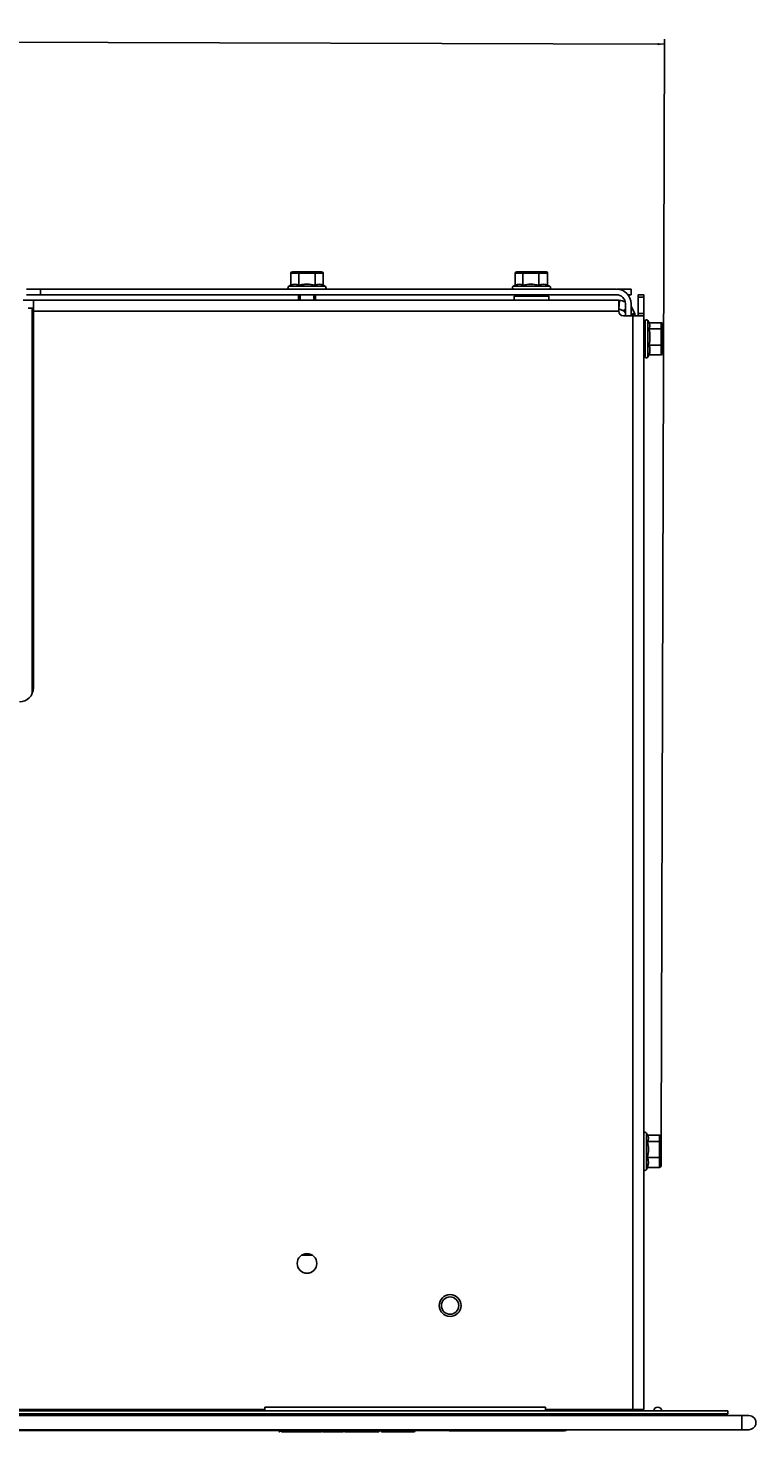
# Model space of a CAD drawing. Header units: millimetres. Extents: x -1876 to -393, y -289 to 978.
# Tile 2 of 14: x -1355 to -1096, y -275 to 225. Entities that reach past the tile are written whole.
import ezdxf
from ezdxf.enums import TextEntityAlignment as Align

# ---------------------------------------------------------------- set-up
doc = ezdxf.new("R2010")
doc.units = ezdxf.units.MM
for name, color, linetype in [('016158AM_NY', 7, 'Continuous'), ('016960_PRESSKRUV', 7, 'Continuous'), ('033147_SILIKON_S', 7, 'Continuous'), ('198268_PLÅT_KONV', 7, 'Continuous'), ('198269_PLÅT_KONV', 7, 'Continuous'), ('198271_STOSFÄSTE', 7, 'Continuous'), ('198272_BAKPLÅT_K', 7, 'Continuous'), ('198296_HÅLLPLÅT-', 7, 'Continuous'), ('198343_FRONT_PLÅ', 7, 'Continuous'), ('198504_GLASLIST_', 7, 'Continuous'), ('198506_GLASLIST_', 7, 'Continuous'), ('198613_UPPHÄNGNI', 7, 'Continuous'), ('416099_SKRUV_M6S', 7, 'Continuous'), ('416123_PRESSKRUV', 7, 'Continuous'), ('603770_LUCKA_GLA', 7, 'Continuous'), ('803091_RAM_GLAS_', 7, 'Continuous'), ('803253_HANDTAG_S', 7, 'Continuous'), ('Default', 7, 'Continuous'), ('SVART_SKIVA_CI6_', 7, 'Continuous')]:
    doc.layers.add(name, color=color, linetype=linetype)
doc.styles.add('SEACAD_Arial', font='arial.ttf')
doc.dimstyles.new('NIBE_ISO', dxfattribs={"dimtxt": 3.5, "dimasz": 2.45, "dimexe": 1.75, "dimexo": 1.75, "dimgap": 0.35, "dimtad": 1, "dimdec": 1, "dimdsep": 46, "dimtxsty": 'SEACAD_Arial', "dimblk1": '_SE_FILLED', "dimblk2": '_SE_FILLED', "dimsah": 1, "dimcen": 1.75, "dimadec": 1, "dimazin": 0, "dimtfac": 1, "dimtdec": 1, "dimtmove": 0, "dimatfit": 3, "dimfxl": 1, "dimtolj": 1, "dimarcsym": 0})

# ---------------------------------------------------------------- blocks, each defined once
blk = doc.blocks.new('SE2')
at = {"layer": '016158AM_NY', "color": 7, "linetype": 'Continuous'}
for p, q in [((573.85, 418.48), (573.85, 416.98)), ((586.15, 418.48), (573.85, 418.48)), ((586.15, 416.98), (586.15, 418.48))]:
    blk.add_line(p, q, dxfattribs=at)
at = {"layer": '016960_PRESSKRUV', "color": 7, "linetype": 'Continuous'}
blk.add_circle((551, 58.98), 3.89, dxfattribs=at)
at = {"layer": '033147_SILIKON_S', "color": 7, "linetype": 'Continuous'}
for p, q in [((485, 21.48), (485, 22.78)), ((585, 22.78), (485, 22.78)), ((485, 19.78), (485, 20.48)), ((585, 22.78), (585, 21.48)), ((585, 20.48), (585, 19.78))]:
    blk.add_line(p, q, dxfattribs=at)
for start, end in [(7.6623, 172.3377), (212.231, 327.769)]:
    blk.add_arc((625, 21.28), 1.5, start, end, dxfattribs=at)
at = {"layer": '198268_PLÅT_KONV', "color": 7, "linetype": 'Continuous'}
for p, q in [((402.5, 413.08), (402.5, 416.98)), ((402.5, 416.98), (611.1, 416.98)), ((611.1, 416.98), (611.1, 413.08)), ((618, 418.98), (620, 418.98)), ((618, 418.1), (618, 418.98)), ((620, 418.1), (618, 418.1)), ((618, 412.31), (618, 418.1)), ((620, 418.98), (620, 418.1)), ((620, 412.31), (620, 418.1)), ((611.1, 413.08), (402.5, 413.08)), ((402.5, 278.98), (402.5, 413.08)), ((612.75, 411.43), (616.1, 411.43)), ((616.1, 411.43), (616.1, 21.98)), ((616.1, 411.43), (619.9, 411.43)), ((618, 412.31), (620, 412.31)), ((618, 411.49), (618, 412.31)), ((618, 411.49), (620, 411.49)), ((619.9, 411.43), (620, 411.49)), ((620, 412.31), (620, 411.49)), ((620, 411.49), (620, 21.98)), ((175, 21.98), (485, 21.98)), ((585, 21.98), (616.1, 21.98)), ((616.1, 21.98), (620, 21.98))]:
    blk.add_line(p, q, dxfattribs=at)
for centre, radius in [((500, 73.98), 3.5), ((551, 58.98), 3.1)]:
    blk.add_circle(centre, radius, dxfattribs=at)
for centre, radius, start, end in [((612.75, 413.08), 1.65, 180, 270), ((397.5, 278.98), 5, 270, 0)]:
    blk.add_arc(centre, radius, start, end, dxfattribs=at)
at = {"layer": '198269_PLÅT_KONV', "color": 7, "linetype": 'Continuous'}
for p, q in [((398.8, 416.98), (402.5, 416.98)), ((611.1, 416.14), (611.18, 416.97)), ((611.38, 416.95), (611.1, 413.99)), ((612.79, 413.29), (611.1, 413.97)), ((613.5, 412.43), (613.39, 412.65)), ((616.81, 412.31), (615.51, 414.81)), ((616.93, 411.45), (616.87, 412.06))]:
    blk.add_line(p, q, dxfattribs=at)
for centre, radius, start, end in [((610.8, 410.78), 6.2, 84.6597, 86.5082), ((610.8, 410.78), 6.2, 65.3783, 84.6603), ((610.8, 410.78), 3.19, 35.8528, 51.5433), ((726.29, -26.26), 451.77, 104.017, 104.1956), ((610.81, 410.78), 6.19, 11.9386, 14.258)]:
    blk.add_arc(centre, radius, start, end, dxfattribs=at)
for points in [[(612.79, 413.29), (613.02, 413.5), (613.26, 413.71), (613.5, 413.92)], [(613.5, 412.76), (613.46, 412.73), (613.43, 412.69), (613.39, 412.65)], [(615.5, 412.01), (615.94, 412.11), (616.37, 412.21), (616.81, 412.31)]]:
    blk.add_open_spline(points, degree=3, dxfattribs=at)
at = {"layer": '198271_STOSFÄSTE', "color": 7, "linetype": 'Continuous'}
for p, q in [((400.59, 414.18), (402, 414.18)), ((402, 414.18), (402.5, 414.18)), ((402, 409.18), (402, 414.18)), ((402, 276.8), (402, 409.18)), ((402.5, 409.18), (402, 409.18))]:
    blk.add_line(p, q, dxfattribs=at)
at = {"layer": '198272_BAKPLÅT_K', "color": 7, "linetype": 'Continuous'}
for p, q in [((400, 420.98), (405, 420.98)), ((610.3, 420.98), (405, 420.98)), ((405, 420.98), (405, 418.98)), ((610.5, 420.98), (615.5, 420.98)), ((610.5, 420.98), (610.5, 420.98)), ((615.5, 420.98), (615.5, 418.98)), ((405, 418.98), (400, 418.98)), ((610.3, 418.98), (405, 418.98)), ((613.5, 415.78), (613.5, 411.43)), ((615.5, 418.98), (614.4, 418.98)), ((615.5, 415.78), (615.5, 411.43))]:
    blk.add_line(p, q, dxfattribs=at)
for radius in [5.2, 3.2]:
    blk.add_arc((610.3, 415.78), radius, 0, 90, dxfattribs=at)
at = {"layer": '198296_HÅLLPLÅT-', "color": 7, "linetype": 'Continuous'}
for p, q in [((10, 21.48), (650, 21.48)), ((10, 20.48), (650, 20.48)), ((600, 21.98), (600, 21.48)), ((650, 20.48), (650, 21.48))]:
    blk.add_line(p, q, dxfattribs=at)
at = {"layer": '198343_FRONT_PLÅ', "color": 7, "linetype": 'Continuous'}
blk.add_line((501.8, 76.98), (498.2, 76.98), dxfattribs=at)
at = {"layer": '198504_GLASLIST_', "color": 7, "linetype": 'Continuous'}
for p in [(67.5, 14.45), (592.5, 14.78)]:
    blk.add_line(p, (592.5, 14.45), dxfattribs=at)
at = {"layer": '198506_GLASLIST_', "color": 7, "linetype": 'Continuous'}
for p, q in [((591.8, 19.94), (591.8, 19.78)), ((550.7, 14.36), (550.7, 14.45)), ((550.7, 14.36), (591.8, 14.36)), ((591.8, 14.36), (591.8, 14.45))]:
    blk.add_line(p, q, dxfattribs=at)
at = {"layer": '198613_UPPHÄNGNI', "color": 7, "linetype": 'Continuous'}
for p, q in [((602, 21.98), (602, 21.48)), ((616, 21.48), (616, 21.98))]:
    blk.add_line(p, q, dxfattribs=at)
for points, knots in [([(605.85, 21.48), (605.9, 21.49), (605.99, 21.5), (606.21, 21.6), (606.48, 21.75), (606.73, 21.88), (606.89, 21.96), (606.92, 21.98)], [0, 0, 0, 0, 0.249095, 0.490634, 0.722622, 0.943401, 1, 1, 1, 1]), ([(611.08, 21.98), (611.34, 21.85), (611.81, 21.58), (612.03, 21.51), (612.15, 21.48)], [0, 0, 0, 0, 0.450512, 1, 1, 1, 1])]:
    blk.add_open_spline(points, degree=3, knots=knots, dxfattribs=at)
at = {"layer": '416099_SKRUV_M6S', "color": 7, "linetype": 'Continuous'}
for p, q in [((494.23, 422.36), (494.23, 426.68)), ((497.11, 426.68), (494.23, 426.68)), ((494.8, 427.18), (497.4, 427.18)), ((497.11, 422.36), (497.11, 426.68)), ((502.89, 426.68), (497.11, 426.68)), ((497.4, 427.18), (502.6, 427.18)), ((502.6, 427.18), (505.2, 427.18)), ((502.89, 422.36), (502.89, 426.68)), ((505.77, 426.68), (502.89, 426.68)), ((505.77, 422.36), (505.77, 426.68)), ((574.23, 422.34), (574.23, 426.66)), ((576.91, 426.66), (574.23, 426.66)), ((574.81, 427.16), (577.22, 427.16)), ((576.91, 422.34), (576.91, 426.66)), ((582.68, 426.66), (576.91, 426.66)), ((577.22, 427.16), (582.41, 427.16)), ((582.41, 427.16), (585.19, 427.16)), ((582.68, 422.34), (582.68, 426.66)), ((585.77, 426.66), (582.68, 426.66)), ((585.77, 422.34), (585.77, 426.66)), ((494.23, 422.36), (493.52, 422.03)), ((493.52, 422.03), (506.48, 422.03)), ((506.48, 422.03), (505.77, 422.36)), ((574.35, 422.4), (573.52, 422.01)), ((573.52, 422.01), (586.48, 422.01)), ((586.48, 422.01), (585.77, 422.34)), ((586.48, 422.01), (585.77, 422.34)), ((586.48, 422.01), (586.48, 422.01)), ((497, 418.98), (497, 416.98)), ((503, 418.98), (497, 418.98)), ((497.61, 416.98), (497.61, 418.98)), ((502.39, 416.98), (502.39, 418.98)), ((503, 416.98), (503, 418.98)), ((577, 418.98), (577, 418.48)), ((583, 418.96), (577, 418.96)), ((577.61, 418.48), (577.61, 418.96)), ((582.39, 418.48), (582.39, 418.96)), ((583, 418.48), (583, 418.98)), ((620.48, 406.27), (620, 406.27)), ((620.48, 409.52), (620.48, 397.02)), ((621.53, 409.75), (621.53, 400.8)), ((622.03, 408.69), (621.53, 409.75)), ((621.86, 406.79), (626.18, 406.79)), ((621.88, 409), (626.18, 409)), ((626.18, 406.79), (626.18, 409)), ((626.18, 401.07), (626.18, 406.79)), ((626.68, 408.42), (626.68, 406.44)), ((626.68, 406.44), (626.68, 401.29)), ((620, 400.27), (620.48, 400.27)), ((621.53, 400.8), (621.86, 401.07)), ((621.53, 396.79), (621.53, 400.8)), ((621.86, 401.07), (626.18, 401.07)), ((626.18, 397.55), (626.18, 401.07)), ((626.68, 401.29), (626.68, 398.12)), ((621.53, 396.79), (621.88, 397.55)), ((621.86, 397.55), (626.18, 397.55)), ((621.03, 120.4), (621.03, 111.45)), ((621.53, 119.34), (621.03, 120.4)), ((621.36, 117.44), (625.68, 117.44)), ((621.38, 119.65), (625.68, 119.65)), ((625.68, 117.44), (625.68, 119.65)), ((625.68, 111.72), (625.68, 117.44)), ((626.18, 119.07), (626.18, 117.09)), ((626.18, 117.09), (626.18, 111.94)), ((621.03, 111.45), (621.36, 111.72)), ((621.03, 107.44), (621.03, 111.45)), ((621.36, 111.72), (625.68, 111.72)), ((625.68, 108.2), (625.68, 111.72)), ((626.18, 111.94), (626.18, 108.77)), ((621.03, 107.44), (621.38, 108.2)), ((621.36, 108.2), (625.68, 108.2))]:
    blk.add_line(p, q, dxfattribs=at)
for centre, radius, start, end in [((493.75, 421.53), 0.55, 115, 270), ((495.67, 419.61), 3.11, 62.3065, 117.6935), ((504.33, 419.62), 3.09, 62.1907, 117.8093), ((506.25, 421.53), 0.55, 270, 65), ((573.75, 421.51), 0.55, 115, 255.1548), ((575.57, 420), 2.7, 60.256, 116.8001), ((579.79, 410.91), 11.79, 75.8337, 104.1663), ((584.22, 419.18), 3.52, 63.9551, 116.0449), ((586.25, 421.51), 0.55, 284.8452, 65), ((621.03, 409.52), 0.55, 25, 180), ((620.33, 407.89), 1.88, 324.1657, 24.9913), ((610.61, 403.93), 11.61, 345.7235, 14.2765), ((617.7, 399.31), 4.52, 337.0951, 22.9049), ((621.03, 397.02), 0.55, 180, 335), ((620.53, 120.17), 0.55, 25, 165.1548), ((619.83, 118.54), 1.88, 324.1657, 24.9913), ((610.11, 114.58), 11.61, 345.7235, 14.2765), ((617.2, 109.96), 4.52, 337.0951, 22.9049), ((620.53, 107.67), 0.55, 194.8452, 335)]:
    blk.add_arc(centre, radius, start, end, dxfattribs=at)
for centre, major_axis, ratio, start_param, end_param in [((494.8, 426.68), (-0.577, 0), 0.866025, 4.712389, 6.283185), ((497.4, 426.68), (0, 0.5), 0.57735, 0, 1.570796), ((502.6, 426.68), (0, 0.5), 0.57735, 4.712389, 6.283185), ((505.2, 426.68), (-0.577, 0), 0.866025, 3.141593, 4.712389), ((574.81, 426.66), (-0.577, 0), 0.86677, 4.712389, 6.283185), ((577.22, 426.66), (0, 0.5), 0.618293, 0, 1.570796), ((582.41, 426.66), (0, 0.5), 0.535416, 4.712389, 6.283185), ((585.19, 426.66), (-0.577, 0), 0.86677, 3.141593, 4.712389), ((626.18, 408.42), (0, -0.572), 0.873602, 1.570796, 3.141593), ((626.18, 406.44), (0.5, 0), 0.703764, 0, 1.570796), ((626.18, 401.29), (0.5, 0), 0.440922, 4.712389, 6.283185), ((626.18, 398.12), (0, -0.572), 0.873602, 0, 1.570796), ((625.68, 119.07), (0, -0.572), 0.873602, 1.570796, 3.141593), ((625.68, 117.09), (0.5, 0), 0.703764, 0, 1.570796), ((625.68, 111.94), (0.5, 0), 0.440922, 4.712389, 6.283185), ((625.68, 108.77), (0, -0.572), 0.873602, 0, 1.570796)]:
    blk.add_ellipse(centre, major_axis=major_axis, ratio=ratio, start_param=start_param, end_param=end_param, dxfattribs=at)
blk.add_open_spline([(502.89, 422.36), (501.94, 422.58), (500.98, 422.72), (499.53, 422.72), (499.04, 422.69), (498.07, 422.56), (497.59, 422.47), (497.11, 422.36)], degree=3, knots=[0, 0, 0, 0, 0.5, 0.5, 0.75, 0.75, 1, 1, 1, 1], dxfattribs=at)
at = {"layer": '416123_PRESSKRUV', "color": 7, "linetype": 'Continuous'}
for p, q in [((611.59, 21.75), (606.41, 21.75)), ((606.5, 21.66), (606.41, 21.57)), ((611.59, 21.57), (606.41, 21.57)), ((606.41, 21.57), (606.41, 21.48)), ((606.5, 21.66), (611.5, 21.66)), ((611.59, 21.57), (611.5, 21.66)), ((611.59, 21.48), (611.59, 21.57))]:
    blk.add_line(p, q, dxfattribs=at)
at = {"layer": '603770_LUCKA_GLA', "color": 7, "linetype": 'Continuous'}
for p, q in [((591.56, 19.78), (591.49, 20.48)), ((592.15, 20.48), (592.05, 20.29))]:
    blk.add_line(p, q, dxfattribs=at)
blk.add_arc((590.27, 21.17), 1.99, 315.0635, 333.4852, dxfattribs=at)
at = {"layer": '803091_RAM_GLAS_', "color": 7, "linetype": 'Continuous'}
for p, q in [((5, 19.78), (655, 19.78)), ((655, 19.78), (655, 14.78)), ((655, 19.78), (657.5, 19.78)), ((655, 14.78), (5, 14.78)), ((657.5, 14.78), (655, 14.78))]:
    blk.add_line(p, q, dxfattribs=at)
for start, end in [(348.463, 90), (270, 346.1135)]:
    blk.add_arc((657.5, 17.28), 2.5, start, end, dxfattribs=at)
at = {"layer": '803253_HANDTAG_S', "color": 7, "linetype": 'Continuous'}
for p, q in [((490.05, 14.45), (490.07, 14.25)), ((492.03, 14.25), (490.07, 14.25)), ((490.93, 13.98), (492.27, 13.98)), ((492.03, 14.25), (492.02, 14.45)), ((492.03, 14.25), (497.64, 14.25)), ((497.47, 13.98), (492.26, 13.98)), ((498.34, 13.98), (497.47, 13.98)), ((497.64, 14.25), (497.65, 14.45)), ((497.64, 14.25), (498.46, 14.25)), ((498.77, 13.98), (498.34, 13.98)), ((498.46, 14.25), (498.47, 14.45)), ((498.46, 14.25), (498.73, 14.25)), ((498.73, 14.25), (498.73, 14.45)), ((498.73, 14.25), (499.1, 14.25)), ((498.8, 13.98), (498.77, 13.98)), ((504.99, 13.98), (498.95, 13.98)), ((499.04, 14.25), (505.29, 14.25)), ((499.1, 14.25), (499.12, 14.45)), ((505.29, 14.25), (505.31, 14.45)), ((505.58, 14.45), (505.59, 14.25)), ((505.59, 14.45), (505.6, 14.25)), ((505.6, 14.25), (505.59, 14.25)), ((505.6, 14.25), (505.65, 14.25)), ((505.65, 14.25), (505.63, 14.45)), ((505.65, 14.25), (505.96, 14.25)), ((505.94, 13.98), (505.89, 13.98)), ((505.89, 13.98), (505.89, 13.98)), ((505.96, 13.98), (505.94, 13.98)), ((505.96, 14.45), (505.96, 14.25)), ((505.96, 14.25), (508.55, 14.25)), ((505.96, 13.98), (505.96, 14.25)), ((508.55, 13.98), (505.96, 13.98)), ((508.55, 14.25), (508.55, 14.45)), ((508.55, 14.25), (508.85, 14.25)), ((508.55, 13.98), (508.55, 14.25)), ((508.57, 13.98), (508.55, 13.98)), ((509.53, 13.98), (508.57, 13.98)), ((508.87, 14.45), (508.85, 14.25)), ((508.85, 14.25), (509.35, 14.25)), ((509.34, 14.45), (509.35, 14.25)), ((509.35, 14.25), (512.73, 14.25)), ((512.43, 13.98), (509.53, 13.98)), ((512.67, 13.98), (512.6, 13.98)), ((512.7, 13.98), (512.67, 13.98)), ((512.72, 13.98), (512.7, 13.98)), ((512.72, 13.98), (512.72, 13.98)), ((512.73, 14.25), (512.74, 14.45)), ((512.73, 14.25), (513, 14.25)), ((513.01, 14.45), (513, 14.25)), ((513, 14.25), (513.01, 14.25)), ((513.01, 14.25), (513.03, 14.45)), ((513.01, 14.25), (513.03, 14.45)), ((513.01, 14.25), (513.01, 14.25)), ((513.35, 14.45), (513.37, 14.25)), ((513.36, 14.45), (513.37, 14.25)), ((513.37, 14.25), (513.42, 14.25)), ((513.37, 14.25), (513.37, 14.25)), ((513.42, 14.25), (513.4, 14.45)), ((513.42, 14.25), (513.74, 14.25)), ((513.66, 13.98), (513.67, 13.98)), ((513.71, 13.98), (513.67, 13.98)), ((513.74, 13.98), (513.71, 13.98)), ((513.74, 14.45), (513.74, 14.25)), ((513.74, 14.25), (515.13, 14.25)), ((513.74, 14.25), (513.74, 13.98)), ((515.13, 13.98), (513.74, 13.98)), ((515.13, 14.25), (515.13, 14.45)), ((515.13, 14.25), (515.45, 14.25)), ((515.13, 14.25), (515.13, 13.98)), ((515.74, 13.98), (515.13, 13.98)), ((515.43, 14.45), (515.45, 14.25)), ((515.45, 14.25), (515.87, 14.25)), ((516.17, 13.98), (515.74, 13.98)), ((515.87, 14.25), (515.86, 14.45)), ((515.87, 14.25), (516.19, 14.25)), ((516.19, 13.98), (516.17, 13.98)), ((516.19, 14.45), (516.19, 14.25)), ((516.19, 14.25), (517.4, 14.25)), ((516.19, 14.25), (516.19, 13.98)), ((517.4, 13.98), (516.19, 13.98)), ((517.4, 14.25), (517.4, 14.45)), ((517.4, 14.25), (517.72, 14.25)), ((517.4, 14.25), (517.4, 13.98)), ((517.42, 13.98), (517.4, 13.98)), ((517.67, 13.98), (517.42, 13.98)), ((517.67, 14.11), (517.67, 13.98)), ((521.11, 13.98), (517.67, 13.98)), ((517.72, 14.25), (517.74, 14.45)), ((517.72, 14.25), (521.11, 14.25)), ((521.11, 14.25), (521.11, 14.45)), ((521.11, 14.25), (521.44, 14.25)), ((521.11, 14.25), (521.11, 13.98)), ((521.14, 13.98), (521.11, 13.98)), ((522.69, 13.98), (521.33, 13.98)), ((521.44, 14.25), (521.45, 14.45)), ((521.44, 14.25), (522.68, 14.25)), ((522.68, 14.25), (522.66, 14.45)), ((522.68, 14.25), (522.86, 14.25)), ((522.86, 14.25), (522.85, 14.45)), ((522.86, 14.25), (523.88, 14.25)), ((523.16, 13.98), (522.96, 13.98)), ((524.17, 13.98), (523.16, 13.98)), ((523.88, 14.25), (523.86, 14.45)), ((523.88, 14.25), (524.19, 14.25)), ((524.19, 13.98), (524.17, 13.98)), ((524.19, 14.45), (524.19, 14.25)), ((524.19, 14.25), (525.35, 14.25)), ((524.19, 14.25), (524.19, 13.98)), ((525.35, 13.98), (524.19, 13.98)), ((525.35, 14.25), (525.35, 14.45)), ((525.35, 14.25), (525.68, 14.25)), ((525.35, 14.25), (525.35, 13.98)), ((525.38, 13.98), (525.35, 13.98)), ((525.59, 13.98), (525.46, 13.98)), ((525.61, 13.98), (525.59, 13.98)), ((525.62, 14.1), (525.61, 13.98)), ((525.61, 13.98), (525.63, 13.99)), ((525.61, 13.98), (525.61, 13.98)), ((525.63, 13.99), (525.64, 14.14)), ((525.63, 13.99), (525.64, 14.13)), ((525.68, 14.25), (525.7, 14.45)), ((526.45, 14.45), (526.47, 14.25)), ((526.46, 14.45), (526.48, 14.25)), ((526.48, 14.25), (526.47, 14.25)), ((526.48, 14.25), (526.52, 14.25)), ((526.52, 14.25), (526.51, 14.45)), ((526.52, 14.25), (526.84, 14.25)), ((526.77, 13.98), (526.77, 13.98)), ((526.81, 13.98), (526.77, 13.98)), ((526.84, 13.98), (526.81, 13.98)), ((526.84, 14.45), (526.84, 14.25)), ((526.84, 14.25), (529.45, 14.25)), ((526.84, 14.25), (526.84, 13.98)), ((529.45, 13.98), (526.84, 13.98)), ((529.45, 14.25), (529.45, 14.45)), ((529.45, 14.25), (529.71, 14.25)), ((529.45, 14.25), (529.45, 13.98)), ((529.47, 13.98), (529.45, 13.98)), ((530.29, 13.98), (529.47, 13.98)), ((529.73, 14.45), (529.71, 14.25)), ((529.71, 14.25), (530.14, 14.25)), ((530.13, 14.45), (530.14, 14.25)), ((531.68, 13.98), (530.29, 13.98)), ((531.66, 14.25), (531.66, 14.45)), ((531.66, 14.25), (532, 14.25)), ((531.71, 13.98), (531.68, 13.98)), ((536.08, 13.98), (531.83, 13.98)), ((531.94, 14.25), (536.29, 14.25)), ((532, 14.25), (532.02, 14.45)), ((537.11, 13.98), (536.08, 13.98)), ((536.29, 14.25), (536.31, 14.45)), ((536.29, 14.25), (536.87, 14.25)), ((536.87, 14.25), (536.86, 14.45)), ((536.87, 14.25), (537.13, 14.25)), ((537.02, 13.98), (536.95, 13.98)), ((537.13, 13.98), (537.11, 13.98)), ((537.13, 14.45), (537.13, 14.25)), ((537.13, 14.25), (538.07, 14.25)), ((537.13, 14.25), (537.13, 13.98)), ((538.07, 13.98), (537.13, 13.98)), ((537.34, 13.98), (537.16, 13.98)), ((538.07, 14.25), (538.07, 14.45)), ((538.07, 14.25), (538.39, 14.25)), ((538.07, 14.25), (538.07, 13.98)), ((538.09, 13.98), (538.07, 13.98)), ((538.39, 14.25), (538.41, 14.45))]:
    blk.add_line(p, q, dxfattribs=at)
for centre, start, end in [((498.8, 14.28), 270, 355), ((498.89, 14.28), 261.8078, 269.6888), ((499.85, 14.28), 269.9518, 270.0223), ((505.89, 14.28), 185, 270), ((512.43, 14.28), 269.9142, 354.0458), ((512.72, 14.28), 270, 355), ((513.66, 14.28), 185, 270), ((514.43, 14.28), 270.0025, 270.2152), ((517.42, 14.28), 270, 355), ((521.14, 14.28), 270, 355), ((525.38, 14.28), 270, 355), ((526.77, 14.28), 185, 270), ((531.71, 14.28), 270, 355), ((538.09, 14.28), 270, 355)]:
    blk.add_arc(centre, 0.3, start, end, dxfattribs=at)
for centre, major_axis, ratio, start_param, end_param in [((490.37, 14.28), (0, -0.3), 0.99996, 4.803026, 6.227253), ((492.26, 14.28), (0, -0.3), 0.764992, 4.799655, 6.283185), ((497.47, 14.28), (0, 0.3), 0.574274, 3.141593, 4.625123), ((498.34, 14.28), (0, 0.3), 0.429017, 3.141593, 4.625122), ((498.77, 14.28), (0, 0.3), 0.143418, 1.658063, 3.141593), ((504.99, 14.28), (0, -0.3), 0.999955, 0.01013, 1.43791), ((505.89, 14.28), (0, -0.3), 0.975353, 4.799655, 6.283185), ((505.94, 14.28), (0, -0.3), 0.975353, 4.799655, 6.283185), ((508.57, 14.28), (0, -0.3), 0.933131, 0, 1.48353), ((510.21, 14.28), (0, 0.3), 0.99989, 3.142766, 3.150057), ((511.55, 14.28), (0, 0.3), 0.999927, 3.137317, 3.143196), ((512.67, 14.28), (0, -0.3), 0.204539, 5.549518, 6.283185), ((512.7, 14.28), (0, -0.3), 0.984789, 0, 1.48353), ((512.72, 14.28), (0, -0.3), 0.984789, 0, 1.48353), ((513.67, 14.28), (0, 0.3), 0.977378, 1.658063, 3.141593), ((513.71, 14.28), (0, 0.3), 0.977378, 1.658063, 3.141593), ((515.74, 14.28), (0, 0.3), 0.977378, 1.658063, 3.141593), ((516.17, 14.28), (0, 0.3), 0.977378, 1.658063, 3.141593), ((522.96, 14.28), (0, 0.3), 0.943377, 1.658063, 3.141593), ((523.16, 14.28), (0, 0.3), 0.974838, 1.658063, 3.141593), ((524.17, 14.28), (0, 0.3), 0.974838, 1.658063, 3.141593), ((526.77, 14.28), (0, 0.3), 0.975726, 1.658063, 3.141593), ((526.81, 14.28), (0, 0.3), 0.975726, 1.658063, 3.141593), ((529.47, 14.28), (0, 0.3), 0.802135, 3.141593, 4.625123), ((537.11, 14.28), (0, 0.3), 0.783579, 1.658063, 3.141593)]:
    blk.add_ellipse(centre, major_axis=major_axis, ratio=ratio, start_param=start_param, end_param=end_param, dxfattribs=at)
for points, knots in [([(509.53, 13.98), (509.49, 13.98), (509.45, 14.01), (509.38, 14.11), (509.36, 14.18), (509.35, 14.25)], [0, 0, 0, 0, 0.5, 0.5, 1, 1, 1, 1]), ([(525.45, 14.05), (525.46, 14.04), (525.48, 14.03), (525.52, 14), (525.56, 13.98), (525.58, 13.98), (525.59, 13.98)], [0, 0, 0, 0, 0.136838, 0.417509, 0.716593, 1, 1, 1, 1]), ([(530.14, 14.25), (530.37, 14.25), (530.62, 14.25), (531.13, 14.25), (531.4, 14.25), (531.66, 14.25)], [0, 0, 0, 0, 0.5, 0.5, 1, 1, 1, 1]), ([(530.14, 14.25), (530.14, 14.18), (530.16, 14.11), (530.21, 14.01), (530.25, 13.98), (530.29, 13.98)], [0, 0, 0, 0, 0.5, 0.5, 1, 1, 1, 1]), ([(531.66, 14.25), (531.66, 14.18), (531.66, 14.11), (531.67, 14.01), (531.67, 13.98), (531.68, 13.98)], [0, 0, 0, 0, 0.5, 0.5, 1, 1, 1, 1]), ([(536.08, 13.98), (536.13, 13.98), (536.19, 14.01), (536.26, 14.11), (536.29, 14.18), (536.29, 14.25)], [0, 0, 0, 0, 0.5, 0.5, 1, 1, 1, 1])]:
    blk.add_open_spline(points, degree=3, knots=knots, dxfattribs=at)
at = {"layer": 'SVART_SKIVA_CI6_', "color": 7, "linetype": 'Continuous'}
blk.add_line((660, 16.78), (660, 16.68), dxfattribs=at)
blk = doc.blocks.new('DMBLK12')
at = {"layer": 'Default', "linetype": 'Continuous'}
for points in [[(-1718.16, 221.09), (-1720.62, 220.69), (-1718.17, 220.27)], [(-1130.7, 219.27), (-1130.7, 218.45), (-1128.25, 218.85)]]:
    blk.add_hatch(color=7, dxfattribs=at).paths.add_polyline_path(points)
at = {"layer": 'Default', "color": 7, "linetype": 'Continuous'}
for p, q in [((-1721.82, -168.68), (-1720.61, 222.44)), ((-1720.62, 220.69), (-1128.25, 218.85)), ((-1129.46, -170.52), (-1128.25, 220.6))]:
    blk.add_line(p, q, dxfattribs=at)
at = {"layer": 'Default', "color": 7, "linetype": 'Continuous', "style": 'SEACAD_Arial'}
for s, p in [('(', (-1434.63, 224.18)), ('592,4', (-1430.58, 224.16)), (')', (-1415.81, 224.12))]:
    blk.add_text(s, height=3.5, rotation=359.8222, dxfattribs=at).set_placement(p, align=Align.TOP_LEFT)
blk = doc.blocks.new('_SE_FILLED')
at = {"color": 0}
blk.add_line((0, 0), (-1, 0), dxfattribs=at)
blk.add_solid([(0, 0), (-1, -0.1665), (-1, 0.1665), (0, 0)], dxfattribs=at)

msp = doc.modelspace()

# ---------------------------------------------------------------- block references
at = {"layer": 'Default', "color": 7}
msp.add_blockref('SE2', (-1755.65, -289.36), dxfattribs=at)

# ---------------------------------------------------------------- dimensions: what is measured, and where the dimension line sits
at = {"layer": 'Default', "color": 7, "linetype": 'Continuous'}
dim = msp.add_linear_dim(base=(-1720.62, 220.69), p1=(-1721.83, -170.43), p2=(-1129.47, -172.27), angle=359.8222, text='\\A1;( <> )', dimstyle='NIBE_ISO', dxfattribs=at)
dim.commit()
dim.dimension.update_dxf_attribs({"geometry": 'DMBLK12', "text_midpoint": (-1424.43, 219.77), "dimtype": 161})

doc.saveas('drawing.dxf')
